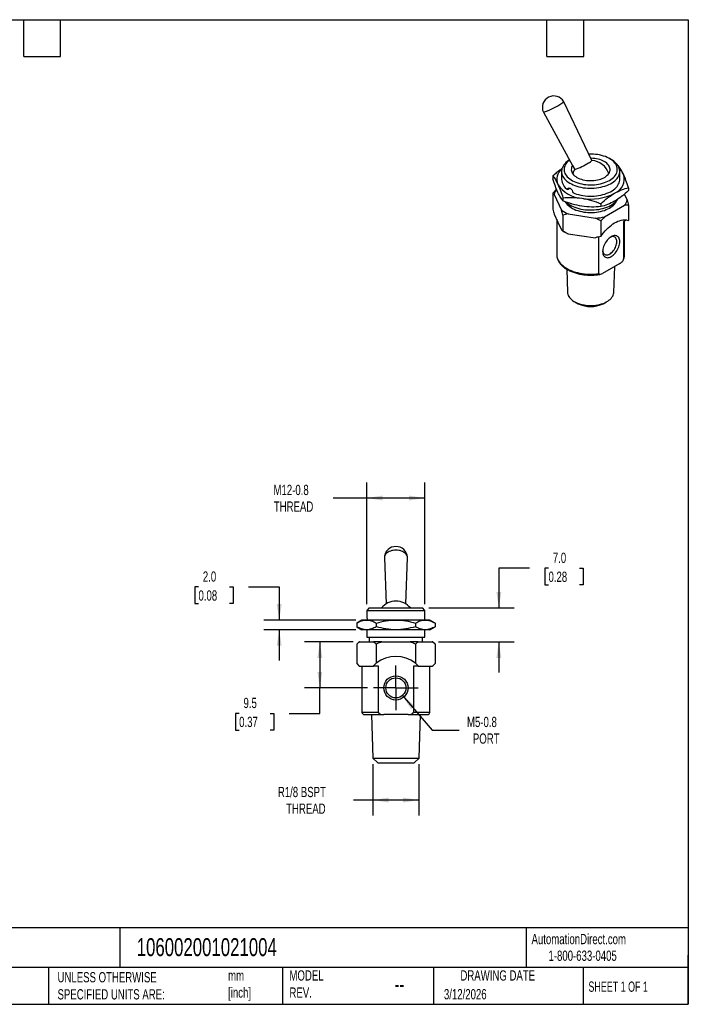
# Model space of a CAD drawing. Header units: millimetres. Extents: x 6 to 273, y 6 to 210.
# Tile 2 of 2: x 135 to 273, y 6 to 210. Entities that reach past the tile are written whole.
import ezdxf

# ---------------------------------------------------------------- set-up
doc = ezdxf.new("R2010")
doc.units = ezdxf.units.MM
doc.linetypes.add('SLD-Center', pattern=[19.05, 15.24, -1.27, 1.27, -1.27])
doc.linetypes.add('SLD-Solid', pattern=[0])
doc.layers.add('CENTER', color=40, linetype='SLD-Center')
doc.layers.add('DIMENSIONS', color=140, linetype='SLD-Solid', lineweight=25)
doc.layers.add('TEXT', color=140, linetype='SLD-Solid', lineweight=25)
doc.styles.add('SLDTEXTSTYLE0', font='TXT', dxfattribs={"width": 0.7})
doc.styles.add('SLDTEXTSTYLE1', font='TXT', dxfattribs={"width": 0.65})
doc.dimstyles.new('SLDDIMSTYLE1', dxfattribs={"dimtxt": 2.158008, "dimasz": 3.302, "dimexe": 0, "dimexo": 0.0625, "dimgap": 0.539502, "dimtad": 0, "dimtih": 1, "dimtoh": 1, "dimdec": 1, "dimrnd": 1e-09, "dimzin": 12, "dimdsep": 46, "dimtxsty": 'SLDTEXTSTYLE0', "dimsah": 1, "dimcen": 0.09, "dimadec": 0, "dimazin": 3, "dimtfac": 1, "dimtdec": 1, "dimtofl": 0, "dimtmove": 0, "dimatfit": 3, "dimfxl": 0, "dimfrac": 2, "dimtolj": 1, "dimtzin": 12, "dimarcsym": 0})
doc.dimstyles.new('SLDDIMSTYLE3', dxfattribs={"dimtxt": 2.158008, "dimasz": 3.302, "dimexe": 0, "dimexo": 0.0625, "dimgap": 0.539502, "dimtad": 0, "dimtih": 1, "dimtoh": 1, "dimdec": 1, "dimrnd": 1e-09, "dimzin": 12, "dimdsep": 46, "dimtxsty": 'SLDTEXTSTYLE0', "dimsah": 1, "dimcen": 0, "dimadec": 0, "dimazin": 3, "dimtfac": 1, "dimtdec": 1, "dimtofl": 0, "dimtmove": 0, "dimatfit": 3, "dimfxl": 0, "dimfrac": 2, "dimtolj": 1, "dimtzin": 12, "dimarcsym": 0})
doc.dimstyles.new('SLDDIMSTYLE4', dxfattribs={"dimtxt": 2.158008, "dimasz": 3.302, "dimexe": 0, "dimexo": 0.0625, "dimgap": 0.539502, "dimtad": 0, "dimtih": 1, "dimtoh": 1, "dimdec": 1, "dimrnd": 1e-09, "dimzin": 4, "dimdsep": 46, "dimtxsty": 'SLDTEXTSTYLE0', "dimsah": 1, "dimcen": 0.09, "dimadec": 0, "dimazin": 1, "dimtfac": 1, "dimtdec": 1, "dimtmove": 0, "dimatfit": 0, "dimfxl": 0, "dimfrac": 2, "dimtolj": 1, "dimtzin": 12, "dimarcsym": 0})

# ---------------------------------------------------------------- blocks, each defined once
blk = doc.blocks.new('_D_5')
at = {"layer": 'DIMENSIONS'}
for p, q in [((203.91, 81.15), (193.83, 81.15)), ((197.01, 81.15), (197.01, 71.65)), ((206.82, 71.65), (193.83, 71.65)), ((197.01, 66.39), (197.01, 71.65)), ((180.35, 66.39), (179.63, 66.39)), ((179.63, 66.39), (179.63, 62.96)), ((186.76, 66.39), (187.49, 66.39)), ((187.49, 66.39), (187.49, 62.96)), ((190.66, 66.39), (197.01, 66.39)), ((179.63, 62.96), (180.35, 62.96)), ((187.49, 62.96), (186.76, 62.96))]:
    blk.add_line(p, q, dxfattribs=at)
for points in [[(197.01, 81.15), (196.5, 77.85), (197.51, 77.85)], [(197.01, 71.65), (197.51, 74.95), (196.5, 74.95)]]:
    blk.add_solid(points, dxfattribs=at)
at = {"layer": 'DIMENSIONS', "char_height": 2.117, "attachment_point": 1, "style": 'SLDTEXTSTYLE0'}
for s, insert in [('9.5', (181.25, 69.6)), ('0.37', (180.35, 65.69))]:
    blk.add_mtext(s, dxfattribs=dict(at, insert=insert))
blk = doc.blocks.new('_D_6')
at = {"layer": 'DIMENSIONS'}
for p, q in [((214.05, 70.09), (220.22, 62.95)), ((220.22, 62.95), (225.78, 62.95))]:
    blk.add_line(p, q, dxfattribs=at)
blk.add_solid([(214.05, 70.09), (215.83, 67.26), (216.6, 67.92)], dxfattribs=at)
at = {"layer": 'DIMENSIONS', "char_height": 2.117, "attachment_point": 1, "style": 'SLDTEXTSTYLE0'}
for s, insert in [('M5-0.8', (227.37, 65.68)), ('PORT', (228.59, 62.25))]:
    blk.add_mtext(s, dxfattribs=dict(at, insert=insert))
blk = doc.blocks.new('_D_7')
at = {"layer": 'DIMENSIONS'}
for p, q in [((207.93, 55.88), (207.93, 45.32)), ((217.47, 55.88), (217.47, 45.32)), ((207.93, 48.5), (203.96, 48.5)), ((217.47, 48.5), (207.93, 48.5))]:
    blk.add_line(p, q, dxfattribs=at)
for points in [[(207.93, 48.5), (211.23, 47.99), (211.23, 49)], [(217.47, 48.5), (214.17, 49), (214.17, 47.99)]]:
    blk.add_solid(points, dxfattribs=at)
at = {"layer": 'DIMENSIONS', "char_height": 2.117, "attachment_point": 1, "style": 'SLDTEXTSTYLE0'}
for s, insert in [('R1/8 BSPT', (188.34, 51.22)), ('THREAD', (190.05, 47.79))]:
    blk.add_mtext(s, dxfattribs=dict(at, insert=insert))
blk = doc.blocks.new('_D_8')
at = {"layer": 'DIMENSIONS'}
for p, q in [((240.3, 96.34), (233.95, 96.34)), ((233.95, 96.34), (233.95, 88.15)), ((244.19, 96.34), (243.47, 96.34)), ((243.47, 96.34), (243.47, 92.91)), ((250.6, 96.34), (251.33, 96.34)), ((251.33, 96.34), (251.33, 92.91)), ((243.47, 92.91), (244.19, 92.91)), ((251.33, 92.91), (250.6, 92.91)), ((219.47, 88.15), (237.12, 88.15)), ((221.49, 81.15), (237.12, 81.15)), ((233.95, 81.15), (233.95, 74.8))]:
    blk.add_line(p, q, dxfattribs=at)
for points in [[(233.95, 88.15), (234.46, 91.45), (233.44, 91.45)], [(233.95, 81.15), (233.44, 77.85), (234.46, 77.85)]]:
    blk.add_solid(points, dxfattribs=at)
at = {"layer": 'DIMENSIONS', "char_height": 2.117, "attachment_point": 1, "style": 'SLDTEXTSTYLE0'}
for s, insert in [('7.0', (245.09, 99.55)), ('0.28', (244.19, 95.64))]:
    blk.add_mtext(s, dxfattribs=dict(at, insert=insert))
blk = doc.blocks.new('_D_9')
at = {"layer": 'DIMENSIONS'}
for p, q in [((171.96, 92.48), (171.24, 92.48)), ((171.24, 92.48), (171.24, 89.05)), ((178.38, 92.48), (179.1, 92.48)), ((179.1, 92.48), (179.1, 89.05)), ((182.27, 92.48), (188.62, 92.48)), ((188.62, 92.48), (188.62, 85.65)), ((171.24, 89.05), (171.96, 89.05)), ((179.1, 89.05), (178.38, 89.05)), ((204.43, 85.65), (185.44, 85.65)), ((204.43, 83.65), (185.44, 83.65)), ((188.62, 83.65), (188.62, 77.3))]:
    blk.add_line(p, q, dxfattribs=at)
for points in [[(188.62, 85.65), (189.13, 88.95), (188.11, 88.95)], [(188.62, 83.65), (188.11, 80.35), (189.13, 80.35)]]:
    blk.add_solid(points, dxfattribs=at)
at = {"layer": 'DIMENSIONS', "char_height": 2.117, "attachment_point": 1, "style": 'SLDTEXTSTYLE0'}
for s, insert in [('2.0', (172.86, 95.69)), ('0.08', (171.96, 91.78))]:
    blk.add_mtext(s, dxfattribs=dict(at, insert=insert))
blk = doc.blocks.new('_D_10')
at = {"layer": 'DIMENSIONS'}
for p, q in [((206.7, 88.92), (206.7, 114.01)), ((218.7, 88.92), (218.7, 114.01)), ((206.7, 110.83), (199.79, 110.83)), ((218.7, 110.83), (206.7, 110.83))]:
    blk.add_line(p, q, dxfattribs=at)
for points in [[(206.7, 110.83), (210, 110.32), (210, 111.34)], [(218.7, 110.83), (215.4, 111.34), (215.4, 110.32)]]:
    blk.add_solid(points, dxfattribs=at)
at = {"layer": 'DIMENSIONS', "char_height": 2.117, "attachment_point": 1, "style": 'SLDTEXTSTYLE0'}
for s, insert in [('M12-0.8', (187.44, 113.56)), ('THREAD', (187.51, 110.13))]:
    blk.add_mtext(s, dxfattribs=dict(at, insert=insert))
blk = doc.blocks.new('SW_CENTERMARKSYMBOL_0')
at = {"layer": 'CENTER', "color": 0}
for p, q in [((0, 2.54), (0, 4.607)), ((0, 0), (0, 2.54)), ((-2.54, 0), (-4.607, 0)), ((0, 0), (-2.54, 0)), ((0, 0), (0, -2.54)), ((0, 0), (2.54, 0)), ((2.54, 0), (4.607, 0)), ((0, -2.54), (0, -4.607))]:
    blk.add_line(p, q, dxfattribs=at)

msp = doc.modelspace()

# ---------------------------------------------------------------- linework, layer by layer
for p, q in [((253.15833, 180.48075), (247.36324, 192.6278)), ((243.1322, 190.4619), (249.16381, 179.45027)), ((257.14303, 180.67877), (256.78942, 180.88297)), ((249.16381, 179.45027), (249.59775, 178.65806)), ((258.61518, 179.38583), (258.52958, 179.41794)), ((245.09221, 177.29404), (245.09221, 176.68199)), ((246.8997, 178.22995), (246.8997, 176.59686)), ((258.8997, 176.59686), (258.8997, 178.22995)), ((248.16001, 174.473), (248.65095, 174.75642)), ((260.70719, 174.87866), (260.70719, 174.26661)), ((245.09222, 173.72185), (245.85976, 174.55855)), ((245.38362, 173.50229), (246.89282, 170.25078)), ((247.18422, 172.78688), (247.18422, 172.17482)), ((260.41578, 172.34257), (259.86218, 173.53528)), ((254.99171, 171.57919), (254.99171, 170.96713)), ((255.78785, 168.87487), (259.91105, 171.25514)), ((245.38362, 169.41959), (246.13822, 167.79384)), ((248.27177, 169.45473), (253.90416, 168.58349)), ((245.8997, 168.30772), (245.8997, 161.08259)), ((246.13822, 167.79384), (246.89282, 166.16808)), ((260.29912, 168.21287), (259.69185, 167.8623)), ((259.69185, 167.8623), (259.69185, 160.10517)), ((259.8997, 161.08259), (259.8997, 167.98229)), ((247.1833, 165.94906), (247.53691, 165.74486)), ((248.27177, 165.37203), (251.08797, 164.93641)), ((251.08797, 164.93641), (253.87635, 164.50509)), ((254.06733, 164.61534), (253.87635, 164.50509)), ((254.59283, 157.16156), (254.59283, 164.7371)), ((253.87635, 164.50509), (253.87635, 164.56508)), ((245.8997, 161.08259), (245.89975, 161.06729)), ((258.91011, 159.2456), (255.37457, 157.20458)), ((257.66886, 153.26427), (257.87475, 158.64791)), ((247.94709, 158.06114), (248.13054, 153.26427)), ((249.63642, 151.31637), (250.34185, 150.93445)), ((255.45755, 150.93445), (256.16298, 151.31637)), ((210.32467, 98.51253), (210.67214, 88.98243)), ((214.7291, 88.98243), (215.07657, 98.51253)), ((207.20062, 88.15147), (206.70062, 87.65147)), ((206.70062, 87.65147), (206.70062, 86.39203)), ((206.70062, 87.65147), (218.70062, 87.65147)), ((207.20062, 88.15147), (218.20062, 88.15147)), ((218.70062, 87.65147), (218.20062, 88.15147)), ((218.70062, 86.39203), (218.70062, 87.65147)), ((205.70062, 85.65147), (204.61772, 85.02626)), ((206.63844, 85.65147), (205.70062, 85.65147)), ((212.70062, 85.65147), (206.63844, 85.65147)), ((218.7628, 85.65147), (212.70062, 85.65147)), ((219.70062, 85.65147), (218.7628, 85.65147)), ((220.78353, 85.02626), (219.70062, 85.65147)), ((204.61772, 85.02626), (204.61772, 84.27669)), ((204.61772, 84.27669), (205.70062, 83.65147)), ((206.63844, 83.65147), (205.70062, 83.65147)), ((212.70062, 83.65147), (206.63844, 83.65147)), ((206.70062, 83.65147), (206.70062, 82.15147)), ((208.65917, 85.02626), (208.65917, 84.27669)), ((218.7628, 83.65147), (212.70062, 83.65147)), ((216.74207, 85.02626), (216.74207, 84.27669)), ((218.70062, 82.15147), (218.70062, 83.65147)), ((219.70062, 83.65147), (218.7628, 83.65147)), ((219.70062, 83.65147), (220.78353, 84.27669)), ((220.78353, 85.02626), (220.78353, 84.27669)), ((206.70062, 82.15147), (218.70062, 82.15147)), ((207.20062, 82.15147), (207.20062, 81.15147)), ((218.20062, 81.15147), (218.20062, 82.15147)), ((205.11772, 81.15147), (204.61772, 80.65147)), ((205.18067, 81.15147), (205.11772, 81.15147)), ((205.18067, 81.15147), (208.09621, 81.15147)), ((209.78508, 81.15147), (208.09621, 81.15147)), ((209.78508, 81.15147), (215.61616, 81.15147)), ((217.30503, 81.15147), (215.61616, 81.15147)), ((217.30503, 81.15147), (220.22057, 81.15147)), ((220.28352, 81.15147), (220.22057, 81.15147)), ((220.78353, 80.65147), (220.28352, 81.15147)), ((204.61772, 76.65147), (205.11772, 76.15147)), ((205.11772, 76.15147), (205.18067, 76.15147)), ((205.18067, 76.15147), (206.63844, 76.15147)), ((205.70062, 76.15147), (205.70062, 66.65147)), ((206.63844, 76.15147), (208.08182, 76.15147)), ((208.08182, 76.15147), (208.08182, 76.22495)), ((209.09507, 76.15147), (208.08182, 76.15147)), ((209.09507, 66.65147), (209.09507, 76.15147)), ((216.30617, 76.15147), (216.30617, 66.65147)), ((217.31942, 76.15147), (216.30617, 76.15147)), ((217.31942, 76.22495), (217.31942, 76.15147)), ((217.31942, 76.15147), (218.7628, 76.15147)), ((218.7628, 76.15147), (220.22057, 76.15147)), ((219.70062, 66.65147), (219.70062, 76.15147)), ((220.22057, 76.15147), (220.28352, 76.15147)), ((220.28352, 76.15147), (220.78352, 76.65147)), ((205.70062, 66.65147), (209.09507, 66.65147)), ((206.20062, 66.15147), (210.20062, 66.15147)), ((207.6493, 66.15147), (207.9303, 57.15098)), ((215.20062, 66.15147), (210.20062, 66.15147)), ((215.20062, 66.15147), (219.20062, 66.15147)), ((216.30617, 66.65147), (219.70062, 66.65147)), ((217.47095, 57.15098), (217.75194, 66.15147)), ((207.9303, 57.15098), (208.9615, 56.15147)), ((207.9303, 57.15098), (217.47095, 57.15098)), ((216.43974, 56.15147), (217.47095, 57.15098)), ((208.9615, 56.15147), (216.43974, 56.15147))]:
    msp.add_line(p, q)
at = {"flags": 128}
for points in [[(248.54592, 180.57833), (248.43712, 180.49412), (248.1929, 180.28081), (247.97921, 180.05684), (247.79743, 179.82367), (247.64873, 179.58281), (247.5341, 179.33583), (247.45426, 179.08432), (247.40973, 178.82992), (247.40081, 178.57428), (247.42756, 178.31905), (247.48979, 178.06589), (247.58711, 177.81644), (247.71888, 177.57233), (247.88425, 177.33512), (248.08215, 177.10637), (248.31129, 176.88755), (248.57019, 176.68008), (248.85717, 176.48532), (249.17036, 176.30451), (249.50775, 176.13884), (249.86713, 175.98938), (250.24617, 175.8571), (250.64243, 175.74286), (251.05332, 175.64739), (251.4762, 175.57132), (251.9083, 175.51514), (252.34683, 175.47922), (252.78895, 175.46378), (253.23178, 175.46893), (253.67246, 175.49463), (254.10813, 175.54072), (254.53597, 175.6069), (254.95319, 175.69274), (255.35709, 175.79768), (255.74506, 175.92104), (256.11457, 176.06203), (256.46323, 176.21972), (256.78879, 176.39309), (257.08912, 176.58103), (257.36228, 176.78231), (257.6065, 176.99563), (257.82019, 177.21959), (258.00197, 177.45276), (258.15066, 177.69362), (258.2653, 177.9406), (258.34514, 178.19211), (258.38967, 178.44651), (258.39858, 178.70215), (258.37184, 178.95738), (258.30961, 179.21054), (258.21229, 179.45999), (258.08052, 179.70411), (257.91515, 179.94131), (257.71725, 180.17007), (257.48811, 180.38888), (257.22921, 180.59635), (256.94223, 180.79112), (256.62904, 180.97192), (256.29165, 181.13759), (255.93227, 181.28705), (255.55323, 181.41933), (255.15697, 181.53357), (254.74607, 181.62904), (254.3232, 181.70511), (253.8911, 181.76129), (253.45257, 181.79722), (253.01045, 181.81266), (252.56762, 181.80751), (252.5261, 181.80597)], [(249.15997, 179.45756), (249.04178, 179.24818), (248.95867, 179.03326), (248.91141, 178.81475), (248.90041, 178.59463), (248.92579, 178.3749), (248.98731, 178.15758), (249.08441, 177.94462), (249.2162, 177.73797), (249.3815, 177.53951), (249.57879, 177.35104), (249.80629, 177.17427), (250.06191, 177.01082), (250.34335, 176.86217), (250.64803, 176.72967), (250.97319, 176.61453), (251.31587, 176.5178), (251.67295, 176.44034), (252.0412, 176.38288), (252.41724, 176.34592), (252.79768, 176.32982), (253.17904, 176.3347), (253.55787, 176.36054), (253.93071, 176.40709), (254.29417, 176.47393), (254.64495, 176.56045), (254.97986, 176.66587), (255.29585, 176.78923), (255.59004, 176.9294), (255.85978, 177.08511), (256.10259, 177.25495), (256.31627, 177.43737), (256.49888, 177.63071), (256.64876, 177.83321), (256.76454, 178.04303), (256.84518, 178.25826), (256.88993, 178.47695), (256.8984, 178.69711), (256.8705, 178.91673), (256.80648, 179.13382), (256.70694, 179.3464), (256.57278, 179.55254), (256.4052, 179.75037), (256.20575, 179.93808), (255.97623, 180.11397), (255.71874, 180.27644), (255.4356, 180.42401), (255.1294, 180.55534), (254.80293, 180.66923), (254.45914, 180.76465), (254.10118, 180.84074), (253.73228, 180.89679), (253.35582, 180.93231), (252.97521, 180.94696), (252.93576, 180.94727)], [(248.53157, 180.60452), (248.34104, 180.48201), (248.05245, 180.2713), (247.793, 180.04832), (247.56427, 179.8144), (247.36762, 179.57096), (247.20424, 179.31944), (247.07512, 179.06138), (246.98103, 178.79831), (246.92253, 178.53183), (246.89998, 178.26353), (246.91352, 177.99503), (246.96305, 177.72794), (247.04829, 177.46387), (247.16872, 177.20441), (247.32361, 176.95112), (247.51205, 176.70551), (247.73288, 176.46908), (247.98479, 176.24323), (248.26625, 176.02934), (248.57559, 175.82868), (248.91092, 175.64246), (249.27025, 175.4718), (249.65141, 175.31773), (250.0521, 175.18117), (250.46991, 175.06295), (250.90234, 174.96377), (251.34679, 174.88424), (251.80057, 174.82483), (252.26096, 174.7859), (252.72519, 174.76769), (253.19047, 174.77029), (253.65401, 174.7937), (254.11301, 174.83778), (254.56471, 174.90226), (255.00639, 174.98675), (255.43541, 175.09074), (255.84918, 175.21362), (256.2452, 175.35464), (256.62111, 175.51295), (256.97464, 175.68759), (257.30366, 175.87753), (257.60619, 176.08162), (257.88042, 176.29863), (258.1247, 176.52725), (258.33755, 176.76611), (258.51769, 177.01378), (258.66405, 177.26876), (258.77574, 177.52952), (258.8521, 177.79449), (258.89265, 178.06209), (258.89716, 178.33069), (258.8656, 178.59868), (258.79817, 178.86446), (258.69525, 179.12642), (258.55749, 179.383), (258.38569, 179.63263), (258.18091, 179.87383), (257.94436, 180.10515), (257.67747, 180.32518), (257.38185, 180.53262), (257.14303, 180.67877)], [(249.22067, 173.8607), (249.60184, 173.70327), (250.00314, 173.5635), (250.42211, 173.44223), (250.8562, 173.34022), (251.30276, 173.25808), (251.75907, 173.1963), (252.22233, 173.15528), (252.68973, 173.13526), (253.1584, 173.13636), (253.6255, 173.15857), (254.08817, 173.20177), (254.54359, 173.26568), (254.98898, 173.34991), (255.42162, 173.45396), (255.83887, 173.57719), (256.23819, 173.71884), (256.61714, 173.87805), (256.9734, 174.05385), (257.30481, 174.24517), (257.60934, 174.45083), (257.88513, 174.6696), (258.1305, 174.90012), (258.34396, 175.14099), (258.52419, 175.39075), (258.67011, 175.64787), (258.78082, 175.91077), (258.85564, 176.17787), (258.89412, 176.44752), (258.8997, 176.59686)], [(245.09222, 173.72185), (245.09221, 171.8928), (245.09222, 170.45569)], [(247.6379, 171.99815), (247.71888, 171.85654), (247.88425, 171.61934), (248.08215, 171.39058), (248.31129, 171.17176), (248.57019, 170.9643), (248.85717, 170.76953), (249.17036, 170.58873), (249.50775, 170.42306), (249.86713, 170.2736), (250.24617, 170.14132), (250.64243, 170.02707), (251.05332, 169.93161), (251.4762, 169.85554), (251.9083, 169.79936), (252.34683, 169.76343), (252.78895, 169.74799), (253.23178, 169.75314), (253.67246, 169.77884), (254.10813, 169.82493), (254.53597, 169.89111), (254.95319, 169.97695), (255.35709, 170.08189), (255.74506, 170.20525), (256.11457, 170.34624), (256.46323, 170.50393), (256.78879, 170.67731), (257.08912, 170.86525), (257.36228, 171.06653), (257.6065, 171.27984), (257.82019, 171.50381), (258.00197, 171.73698), (258.15066, 171.97783), (258.23762, 172.15731)], [(247.76382, 171.94819), (247.98479, 171.75226), (248.26625, 171.53836), (248.57559, 171.3377), (248.91092, 171.15148), (249.27025, 170.98082), (249.65141, 170.82675), (250.0521, 170.6902), (250.46991, 170.57197), (250.90234, 170.4728), (251.34679, 170.39327), (251.80057, 170.33386), (252.26096, 170.29493), (252.72519, 170.27671), (253.19047, 170.27932), (253.65401, 170.30273), (254.11301, 170.3468), (254.56471, 170.41128), (255.00639, 170.49577), (255.43541, 170.59977), (255.84918, 170.72265), (256.2452, 170.86366), (256.62111, 171.02197), (256.97464, 171.19662), (257.30366, 171.38656), (257.60619, 171.59065), (257.88042, 171.80765), (258.1247, 172.03628), (258.33755, 172.27514), (258.50852, 172.50878)], [(260.70718, 171.30647), (260.70719, 169.51895), (260.70719, 168.11448)], [(247.18422, 169.21468), (247.18422, 167.38563), (247.18422, 165.94852)], [(254.99171, 164.81501), (255.26778, 165.20863), (255.55819, 165.58614), (255.86133, 165.94544), (256.17552, 166.28453), (256.49901, 166.60152), (256.83, 166.89466), (257.16665, 167.16232), (257.5071, 167.403), (257.84945, 167.61538), (258.1918, 167.79827), (258.53224, 167.95066), (258.8689, 168.07169), (259.19989, 168.16071), (259.52338, 168.2172), (259.83756, 168.24087), (260.1407, 168.23157), (260.43112, 168.18937), (260.70719, 168.11448)], [(254.99171, 168.00699), (254.99171, 166.21948), (254.99171, 164.81501)], [(257.14234, 164.75742), (256.92926, 164.61953), (256.71929, 164.45388), (256.51548, 164.26289), (256.32082, 164.04934), (256.13813, 163.81635), (255.97009, 163.56732), (255.81915, 163.30587), (255.6875, 163.03583), (255.57706, 162.76112), (255.48945, 162.48575), (255.42594, 162.21374), (255.38746, 161.94906), (255.37457, 161.69556), (255.38746, 161.45694), (255.42594, 161.23669), (255.48945, 161.038), (255.57706, 160.86379), (255.6875, 160.71659), (255.81915, 160.59854), (255.97009, 160.51137), (256.13813, 160.45635), (256.32082, 160.43429), (256.51548, 160.44549), (256.71929, 160.48981), (256.92926, 160.56659), (257.14234, 160.67472), (257.35542, 160.81261), (257.56539, 160.97826), (257.7692, 161.16925), (257.96386, 161.3828), (258.14655, 161.61578), (258.31459, 161.86482), (258.46553, 162.12626), (258.59718, 162.39631), (258.70762, 162.67102), (258.79523, 162.94639), (258.85874, 163.2184), (258.89722, 163.48308), (258.91011, 163.73658), (258.89722, 163.9752), (258.85874, 164.19545), (258.79523, 164.39414), (258.70762, 164.56835), (258.59718, 164.71555), (258.46553, 164.8336), (258.31459, 164.92077), (258.14655, 164.97578), (257.96386, 164.99785), (257.7692, 164.98664), (257.56539, 164.94233), (257.35542, 164.86555), (257.14234, 164.75742)], [(255.38186, 161.88494), (255.38708, 161.83598), (255.42438, 161.64098), (255.48583, 161.4674), (255.57039, 161.31821), (255.67661, 161.19596), (255.80266, 161.10275), (255.9464, 161.04016), (256.10537, 161.00927), (256.27684, 161.01061), (256.45788, 161.04416), (256.64539, 161.10934), (256.83616, 161.20503), (257.02694, 161.3296), (257.21445, 161.48092), (257.39549, 161.6564), (257.56696, 161.85303), (257.72592, 162.06745), (257.86966, 162.296), (257.99572, 162.53476), (258.10194, 162.77964), (258.1865, 163.02646), (258.24795, 163.271), (258.28525, 163.50906), (258.29775, 163.73658), (258.28525, 163.94966), (258.24795, 164.14466), (258.1865, 164.31824), (258.10194, 164.46743), (257.99572, 164.58968), (257.86966, 164.6829), (257.72592, 164.74548), (257.56696, 164.77637), (257.39549, 164.77503), (257.21445, 164.74148), (257.02694, 164.6763), (256.9817, 164.65624)], [(245.89975, 161.06729), (245.90373, 160.94548), (245.93839, 160.65833), (246.00836, 160.37333), (246.1133, 160.09193), (246.25268, 159.81556), (246.42578, 159.54562), (246.63173, 159.28347), (246.86948, 159.03045), (247.13783, 158.78785), (247.43542, 158.55689), (247.76073, 158.33874), (248.11211, 158.13452), (248.48779, 157.94525), (248.88585, 157.7719), (249.30428, 157.61535), (249.74095, 157.4764), (250.19365, 157.35574), (250.66008, 157.25399), (251.13787, 157.17166), (251.6246, 157.10918), (252.1178, 157.06686), (252.61497, 157.04492), (253.11358, 157.04346), (253.61111, 157.0625), (254.10503, 157.10193), (254.59283, 157.16156)], [(248.13054, 153.26427), (248.1429, 153.11785), (248.19136, 152.88256), (248.27468, 152.65054), (248.39225, 152.42351), (248.54318, 152.20316), (248.72637, 151.99111), (248.94046, 151.78894), (249.18386, 151.59815), (249.45477, 151.42014), (249.75119, 151.25623), (250.07092, 151.10764), (250.41159, 150.97546), (250.77068, 150.86069), (251.14553, 150.76415), (251.53338, 150.68658), (251.93133, 150.62854), (252.33646, 150.59047), (252.74576, 150.57264), (253.15619, 150.57519), (253.56473, 150.5981), (253.96834, 150.64119), (254.36405, 150.70416), (254.74891, 150.78653), (255.12008, 150.8877), (255.47481, 151.00691), (255.81047, 151.14329), (256.12459, 151.29581), (256.41483, 151.46337), (256.67904, 151.6447), (256.91527, 151.83848), (257.12178, 152.04326), (257.29702, 152.25753), (257.43971, 152.4797), (257.54879, 152.70814), (257.62344, 152.94114), (257.66313, 153.17698), (257.66886, 153.26427)], [(212.70062, 100.07597), (212.40857, 100.06439), (212.12094, 100.02983), (211.8421, 99.97281), (211.57627, 99.8942), (211.32748, 99.79519), (211.09952, 99.67727), (210.89582, 99.54224), (210.71948, 99.39214), (210.57318, 99.22925), (210.45912, 99.05604), (210.37904, 98.87514), (210.33416, 98.68928), (210.32467, 98.51253)], [(215.07657, 98.51253), (215.06708, 98.68928), (215.0222, 98.87514), (214.94212, 99.05604), (214.82807, 99.22925), (214.68176, 99.39214), (214.50542, 99.54224), (214.30173, 99.67727), (214.07376, 99.79519), (213.82498, 99.8942), (213.55915, 99.97281), (213.28031, 100.02983), (212.99268, 100.06439), (212.70062, 100.07597)], [(204.61772, 80.65147), (204.61772, 78.41147), (204.61772, 76.65147)], [(208.65917, 80.65147), (208.65917, 78.46234), (208.65917, 76.74231)], [(216.74207, 80.65147), (216.74207, 78.46234), (216.74207, 76.74231)], [(220.78353, 80.65147), (220.78353, 78.41147), (220.78353, 76.65147)]]:
    msp.add_lwpolyline(points, dxfattribs=at)
for radius in [2.5, 2.067]:
    msp.add_circle((212.70062, 71.65147), radius)
for centre, radius, start, end in [((245.30537, 191.43224), 2.38, 30.1789438, 204.0374827), ((238.81397, 204.15854), 14.36123, 287.4988679, 302.522063), ((245.54032, 194.35596), 2.51189, 293.3254951, 316.528543), ((246.15406, 189.77644), 11.63947, 287.209247, 302.8116839), ((251.73736, 181.77312), 1.92078, 292.1405217, 317.7135164), ((252.8997, 176.59686), 3.9, 17.7016344, 86.5005236), ((248.64074, 176.60373), 2.71494, 128.1121306, 202.8154032), ((252.8997, 176.59686), 3.9, 147.715903, 162.2983656), ((256.74605, 176.6237), 3.08812, 290.9347589, 19.2683182), ((256.47028, 176.09799), 3.54516, 25.8322772, 48.1764045), ((251.47068, 179.07227), 6.3902, 213.4388789, 266.5664977), ((249.62442, 176.77786), 2.73073, 183.8003615, 237.5696655), ((248.35285, 172.78339), 3.05502, 144.6910851, 166.3895783), ((252.91519, 183.25966), 10.72294, 260.1887284, 297.3973495), ((257.43291, 173.06622), 3.0694, 323.8397604, 346.3633167), ((251.12704, 175.9931), 7.13462, 233.5959839, 246.4093926), ((252.98271, 180.77503), 12.22631, 274.322277, 283.2638009), ((251.4309, 172.50939), 7.80526, 240.0731691, 246.1249181), ((257.45318, 161.09203), 2.44654, 336.2108499, 359.7788599), ((252.8997, 156.13356), 5.79426, 243.8037988, 296.1962012), ((212.70062, 98.4509), 2.38, 3.9997448, 176.0002552), ((212.70062, 85.65147), 3.9, 39.8683416, 140.1316584), ((212.70062, 71.65147), 6.5, 51.555093, 128.444907), ((212.70062, 71.65147), 6.5, 128.444907, 135.2825281), ((212.70062, 71.65147), 6.5, 44.7174719, 51.555093), ((206.20062, 66.65147), 0.5, 180, 270), ((219.20062, 66.65147), 0.5, 270, 0)]:
    msp.add_arc(centre, radius, start, end)
msp.add_ellipse((262.79919, 159.45044), major_axis=(12.52008, -2.34355), ratio=0.410778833, start_param=2.318526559, end_param=2.437865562)
for points, knots in [([(246.99271, 178.83332), (246.83523, 178.72247), (246.43527, 178.44095), (245.80014, 177.92465), (245.3285, 177.50452), (245.09221, 177.29404)], [0, 0, 0, 0, 0.244745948, 0.621620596, 1, 1, 1, 1]), ([(259.66118, 177.64276), (259.48267, 178.02734), (259.30656, 178.35797), (258.95826, 178.93062), (258.78605, 179.1733), (258.61518, 179.38583)], [0, 0, 0, 0, 0.5, 0.5, 1, 1, 1, 1]), ([(245.09221, 177.29404), (245.26309, 177.08152), (245.4353, 176.83884), (245.7836, 176.26618), (245.95971, 175.93556), (246.13822, 175.55097)], [0, 0, 0, 0, 0.5, 0.5, 1, 1, 1, 1]), ([(260.70719, 174.87866), (260.53631, 175.40243), (260.3641, 175.9018), (260.0158, 176.82993), (259.83969, 177.25817), (259.66118, 177.64276)], [0, 0, 0, 0, 0.5, 0.5, 1, 1, 1, 1]), ([(246.13822, 173.91789), (245.95971, 174.30248), (245.7836, 174.73071), (245.4353, 175.65885), (245.26309, 176.15822), (245.09221, 176.68199)], [0, 0, 0, 0, 0.5, 0.5, 1, 1, 1, 1]), ([(246.13822, 175.55097), (246.31673, 175.16639), (246.49284, 174.73815), (246.84114, 173.81002), (247.01335, 173.31064), (247.18422, 172.78688)], [0, 0, 0, 0, 0.5, 0.5, 1, 1, 1, 1]), ([(248.16001, 174.473), (248.16001, 174.554), (248.17203, 174.62444), (248.21909, 174.7384), (248.25414, 174.78104), (248.38773, 174.85818), (248.51821, 174.8401), (248.7259, 174.72035), (248.79722, 174.66538), (248.93186, 174.5334), (248.99451, 174.45732), (249.15619, 174.20792), (249.22067, 174.02268), (249.22067, 173.8607)], [0, 0, 0, 0, 0.125, 0.125, 0.25, 0.25, 0.5, 0.5, 0.625, 0.625, 0.75, 0.75, 1, 1, 1, 1]), ([(257.84945, 173.73944), (258.33714, 174.02097), (258.81829, 174.24993), (259.76985, 174.62151), (260.24035, 174.76478), (260.70719, 174.87866)], [0, 0, 0, 0, 0.5, 0.5, 1, 1, 1, 1]), ([(247.18422, 172.17482), (247.01335, 172.38735), (246.84114, 172.63003), (246.49284, 173.20268), (246.31673, 173.53331), (246.13822, 173.91789)], [0, 0, 0, 0, 0.5, 0.5, 1, 1, 1, 1]), ([(247.18422, 172.78688), (247.82194, 172.84385), (248.46465, 172.87278), (249.76451, 172.84946), (250.42177, 172.79659), (251.08797, 172.69354)], [0, 0, 0, 0, 0.5, 0.5, 1, 1, 1, 1]), ([(254.99171, 171.57919), (255.45855, 172.00431), (255.92904, 172.40426), (256.88061, 173.13133), (257.36176, 173.4579), (257.84945, 173.73944)], [0, 0, 0, 0, 0.5, 0.5, 1, 1, 1, 1]), ([(260.70719, 174.26661), (260.24035, 173.84148), (259.76985, 173.44153), (258.81829, 172.71446), (258.33714, 172.38789), (257.84945, 172.10635)], [0, 0, 0, 0, 0.5, 0.5, 1, 1, 1, 1]), ([(251.08797, 171.06046), (250.42177, 171.16351), (249.76451, 171.31399), (248.46465, 171.6928), (247.82194, 171.92056), (247.18422, 172.17482)], [0, 0, 0, 0, 0.5, 0.5, 1, 1, 1, 1]), ([(251.08797, 172.69354), (251.75416, 172.5905), (252.41142, 172.44002), (253.71129, 172.06121), (254.35399, 171.83345), (254.99171, 171.57919)], [0, 0, 0, 0, 0.5, 0.5, 1, 1, 1, 1]), ([(254.99171, 170.96713), (254.35399, 170.91015), (253.71129, 170.88123), (252.41142, 170.90455), (251.75416, 170.95741), (251.08797, 171.06046)], [0, 0, 0, 0, 0.5, 0.5, 1, 1, 1, 1]), ([(257.84945, 172.10635), (257.36176, 171.82482), (256.88061, 171.59586), (255.92904, 171.22428), (255.45855, 171.08101), (254.99171, 170.96713)], [0, 0, 0, 0, 0.5, 0.5, 1, 1, 1, 1]), ([(245.90292, 161.06511), (245.90374, 160.99459), (245.90569, 160.82704), (245.94577, 160.56379), (246.01704, 160.2773), (246.1204, 159.99509), (246.25418, 159.71804), (246.41851, 159.44714), (246.6129, 159.18354), (246.83675, 158.92852), (247.08913, 158.68342), (247.36882, 158.44958), (247.67432, 158.22823), (248.00399, 158.0205), (248.35602, 157.82735), (248.72855, 157.64961), (249.11969, 157.48797), (249.52759, 157.34301), (249.95033, 157.21522), (250.38602, 157.10505), (250.8327, 157.01284), (251.28839, 156.93891), (251.75111, 156.88351), (252.21881, 156.84681), (252.68948, 156.82894), (253.16102, 156.83), (253.63149, 156.84977), (254.09843, 156.889), (254.51843, 156.93938), (254.77835, 156.98479), (254.8874, 157.00384)], [0, 0, 0, 0, 0.025170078, 0.059801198, 0.094494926, 0.129382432, 0.164566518, 0.200109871, 0.236030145, 0.272303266, 0.308874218, 0.34567195, 0.382623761, 0.41966558, 0.456747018, 0.493824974, 0.530878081, 0.567895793, 0.60487401, 0.641813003, 0.678715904, 0.715587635, 0.752434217, 0.789262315, 0.826078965, 0.862891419, 0.899706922, 0.936530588, 0.973369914, 1, 1, 1, 1]), ([(259.65212, 159.94703), (259.69027, 160.03916), (259.76747, 160.22566), (259.84338, 160.51397), (259.89158, 160.80076), (259.89645, 160.99056), (259.89879, 161.08217)], [0, 0, 0, 0, 0.251024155, 0.508106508, 0.762608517, 1, 1, 1, 1]), ([(258.91011, 159.2456), (259.0652, 159.33514), (259.21969, 159.43927), (259.44276, 159.64717), (259.51526, 159.72487), (259.60813, 159.85971), (259.63646, 159.90813), (259.67869, 160.00845), (259.69185, 160.05967), (259.69185, 160.10517)], [0, 0, 0, 0, 0.5, 0.5, 0.75, 0.75, 0.875, 0.875, 1, 1, 1, 1]), ([(254.59283, 157.16156), (254.59283, 157.11598), (254.6061, 157.07977), (254.64852, 157.02825), (254.67657, 157.01273), (254.77017, 156.98501), (254.84235, 156.99124), (255.06475, 157.0408), (255.21948, 157.11505), (255.37457, 157.20458)], [0, 0, 0, 0, 0.125, 0.125, 0.25, 0.25, 0.5, 0.5, 1, 1, 1, 1]), ([(204.61772, 85.02626), (204.94782, 85.21684), (205.28051, 85.37402), (205.95337, 85.5917), (206.2936, 85.65147), (206.63844, 85.65147)], [0, 0, 0, 0, 0.5, 0.5, 1, 1, 1, 1]), ([(206.63844, 85.65147), (206.98329, 85.65147), (207.32352, 85.5917), (207.99637, 85.37402), (208.32906, 85.21684), (208.65917, 85.02626)], [0, 0, 0, 0, 0.5, 0.5, 1, 1, 1, 1]), ([(206.70179, 86.39203), (206.70147, 86.39465), (206.70018, 86.40504), (206.7087, 86.33677), (206.72387, 86.19413), (206.73983, 85.98449), (206.74707, 85.79206), (206.74756, 85.67968), (206.74768, 85.65147)], [0, 0, 0, 0, 0.07166145, 0.284550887, 0.498026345, 0.712955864, 0.92796038, 1, 1, 1, 1]), ([(208.65917, 85.02626), (209.31938, 85.21684), (209.98476, 85.37402), (211.33048, 85.5917), (212.01093, 85.65147), (212.70062, 85.65147)], [0, 0, 0, 0, 0.5, 0.5, 1, 1, 1, 1]), ([(212.70062, 85.65147), (213.39032, 85.65147), (214.07077, 85.5917), (215.41648, 85.37402), (216.08186, 85.21684), (216.74207, 85.02626)], [0, 0, 0, 0, 0.5, 0.5, 1, 1, 1, 1]), ([(216.74207, 85.02626), (217.07218, 85.21684), (217.40487, 85.37402), (218.07773, 85.5917), (218.41795, 85.65147), (218.7628, 85.65147)], [0, 0, 0, 0, 0.5, 0.5, 1, 1, 1, 1]), ([(218.65356, 85.65147), (218.65462, 85.73539), (218.65674, 85.90322), (218.67163, 86.12765), (218.68779, 86.296), (218.69946, 86.39224), (218.69945, 86.39209), (218.69945, 86.39203)], [0, 0, 0, 0, 0.213694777, 0.427348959, 0.642055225, 0.857459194, 1, 1, 1, 1]), ([(218.7628, 85.65147), (219.10765, 85.65147), (219.44787, 85.5917), (220.12073, 85.37402), (220.45342, 85.21684), (220.78353, 85.02626)], [0, 0, 0, 0, 0.5, 0.5, 1, 1, 1, 1]), ([(206.63844, 83.65147), (206.2936, 83.65147), (205.95337, 83.71124), (205.28051, 83.92892), (204.94782, 84.0861), (204.61772, 84.27669)], [0, 0, 0, 0, 0.5, 0.5, 1, 1, 1, 1]), ([(208.65917, 84.27669), (208.32906, 84.0861), (207.99637, 83.92892), (207.32352, 83.71124), (206.98329, 83.65147), (206.63844, 83.65147)], [0, 0, 0, 0, 0.5, 0.5, 1, 1, 1, 1]), ([(212.70062, 83.65147), (212.01093, 83.65147), (211.33048, 83.71124), (209.98476, 83.92892), (209.31938, 84.0861), (208.65917, 84.27669)], [0, 0, 0, 0, 0.5, 0.5, 1, 1, 1, 1]), ([(216.74207, 84.27669), (216.08186, 84.0861), (215.41648, 83.92892), (214.07077, 83.71124), (213.39032, 83.65147), (212.70062, 83.65147)], [0, 0, 0, 0, 0.5, 0.5, 1, 1, 1, 1]), ([(218.7628, 83.65147), (218.41795, 83.65147), (218.07773, 83.71124), (217.40487, 83.92892), (217.07218, 84.0861), (216.74207, 84.27669)], [0, 0, 0, 0, 0.5, 0.5, 1, 1, 1, 1]), ([(220.78353, 84.27669), (220.45342, 84.0861), (220.12073, 83.92892), (219.44787, 83.71124), (219.10765, 83.65147), (218.7628, 83.65147)], [0, 0, 0, 0, 0.5, 0.5, 1, 1, 1, 1]), ([(209.09507, 66.65147), (209.09507, 66.59564), (209.11384, 66.54192), (209.17382, 66.44884), (209.21349, 66.40999), (209.34587, 66.30987), (209.44795, 66.26647), (209.76246, 66.16993), (209.98129, 66.15147), (210.20062, 66.15147)], [0, 0, 0, 0, 0.125, 0.125, 0.25, 0.25, 0.5, 0.5, 1, 1, 1, 1]), ([(215.20062, 66.15147), (215.41995, 66.15147), (215.63844, 66.16978), (215.95391, 66.26668), (216.05644, 66.31058), (216.18777, 66.41006), (216.22784, 66.44933), (216.28757, 66.54232), (216.30617, 66.59575), (216.30617, 66.65147)], [0, 0, 0, 0, 0.5, 0.5, 0.75, 0.75, 0.875, 0.875, 1, 1, 1, 1])]:
    msp.add_open_spline(points, degree=3, knots=knots)
for points in [[(245.38362, 173.50229), (245.28429, 173.59581), (245.18738, 173.66694), (245.09222, 173.72185)], [(260.70718, 171.30647), (260.4472, 171.30649), (260.18242, 171.29131), (259.91105, 171.25514)], [(260.41578, 172.34257), (260.51511, 172.00807), (260.61202, 171.6616), (260.70718, 171.30647)], [(245.09222, 170.45569), (245.18738, 170.10055), (245.28429, 169.75409), (245.38362, 169.41959)], [(247.18422, 169.21469), (247.08906, 169.56982), (246.99215, 169.91629), (246.89282, 170.25078)], [(248.27177, 169.45473), (247.90106, 169.39158), (247.53938, 169.30986), (247.18423, 169.21468)], [(255.78785, 168.87487), (255.51647, 168.59771), (255.2517, 168.30719), (254.99171, 168.00699)], [(254.99171, 168.00699), (254.63656, 168.21204), (254.27487, 168.40566), (253.90416, 168.58349)], [(246.89282, 166.16808), (246.99215, 166.07456), (247.08906, 166.00344), (247.18422, 165.94853)], [(247.18423, 165.94852), (247.53938, 165.74348), (247.90106, 165.54986), (248.27177, 165.37203)], [(205.18067, 81.15147), (204.98878, 81.00391), (204.80156, 80.83531), (204.61772, 80.65147)], [(208.65917, 80.65147), (208.47533, 80.83531), (208.28811, 81.00391), (208.09621, 81.15147)], [(209.78508, 81.15147), (209.40129, 81.00391), (209.02685, 80.83531), (208.65917, 80.65147)], [(216.74207, 80.65147), (216.37439, 80.83531), (215.99995, 81.00391), (215.61616, 81.15147)], [(217.30503, 81.15147), (217.11314, 81.00391), (216.92591, 80.83531), (216.74208, 80.65147)], [(220.78352, 80.65147), (220.59969, 80.83531), (220.41246, 81.00391), (220.22057, 81.15147)], [(204.61772, 76.65147), (204.80156, 76.46763), (204.98878, 76.29903), (205.18067, 76.15147)], [(220.22057, 76.15147), (220.41246, 76.29903), (220.59969, 76.46763), (220.78352, 76.65147)]]:
    msp.add_open_spline(points, degree=3)
at = {"layer": 'TEXT'}
for p, q in [((6.35, 209.55), (273.05, 209.55)), ((135.89, 201.93), (135.89, 209.55)), ((143.51, 201.93), (143.51, 209.55)), ((243.84, 201.93), (243.84, 209.55)), ((251.46, 201.93), (251.46, 209.55)), ((273.05, 209.55), (273.05, 6.35)), ((135.89, 201.93), (143.51, 201.93)), ((243.84, 201.93), (251.46, 201.93)), ((273.05, 22.12611), (6.35, 22.12611)), ((155.7589, 22.12611), (155.7589, 13.97)), ((239.57538, 22.12611), (239.57538, 13.97)), ((273.05, 6.35), (273.05, 16.51)), ((273.05, 13.97), (6.35, 13.97)), ((140.99781, 13.97), (140.99781, 6.35)), ((189.30067, 13.97), (189.30067, 6.35)), ((220.46551, 13.97), (220.46551, 6.35)), ((251.34875, 13.97), (251.34875, 6.35)), ((6.35, 6.35), (273.05, 6.35))]:
    msp.add_line(p, q, dxfattribs=at)

# ---------------------------------------------------------------- block references
at = {"layer": 'CENTER'}
msp.add_blockref('SW_CENTERMARKSYMBOL_0', (212.70062, 71.65147), dxfattribs=at)

# ---------------------------------------------------------------- texts
at = {"layer": 'TEXT'}
for s, insert, char_height, attachment_point, style in [('AutomationDirect.com', (240.69496, 20.87653), 2.1166667, 1, 'SLDTEXTSTYLE0'), ('106002001021004', (159.20772, 20.00164), 3.7041667, 1, 'SLDTEXTSTYLE0'), ('1-800-633-0405', (244.19158, 17.43702), 2.1166667, 1, 'SLDTEXTSTYLE0'), ('UNLESS OTHERWISE ^JSPECIFIED UNITS ARE:', (142.86913, 12.99657), 2.1166667, 1, 'SLDTEXTSTYLE0'), ('mm^J[inch]', (178.06381, 13.36204), 2.116667, 1, 'SLDTEXTSTYLE0'), ('MODEL ^JREV.', (190.73367, 13.36399), 2.1166667, 1, 'SLDTEXTSTYLE0'), ('DRAWING DATE', (233.72531, 13.36399), 2.1166667, 2, 'SLDTEXTSTYLE0'), ('--', (212.42799, 12.07568), 3.175, 1, 'SLDTEXTSTYLE0'), ('SHEET 1 OF 1', (252.44129, 11.05149), 2.1166667, 1, 'SLDTEXTSTYLE1'), ('3/12/2026', (222.61281, 9.49076), 2.116667, 1, 'SLDTEXTSTYLE0')]:
    msp.add_mtext(s, dxfattribs=dict(at, insert=insert, char_height=char_height, attachment_point=attachment_point, style=style))

# ---------------------------------------------------------------- dimensions: what is measured, and where the dimension line sits
at = {"layer": 'DIMENSIONS'}
for base, p1, p2, text, picture, middle in [((218.70062, 110.8309), (206.70062, 87.65147), (218.70062, 87.65147), 'M12-0.8\\PTHREAD', '_D_10', (193.36987, 110.8309)), ((217.47095, 48.49535), (207.9303, 57.15098), (217.47095, 57.15098), 'R1/8 BSPT\\PTHREAD', '_D_7', (195.90884, 48.49535))]:
    dim = msp.add_linear_dim(base=base, p1=p1, p2=p2, text=text, dimstyle='SLDDIMSTYLE1', dxfattribs=at)
    dim.commit()
    dim.dimension.update_dxf_attribs({"geometry": picture, "text_midpoint": middle, "dimtype": 160})
for base, p1, p2, dimstyle, picture, middle in [((233.94897, 81.15147), (218.20062, 88.15147), (220.22057, 81.15147), 'SLDDIMSTYLE4', '_D_8', (233.94897, 96.33627)), ((188.61772, 83.65147), (205.70062, 85.65147), (205.70062, 83.65147), 'SLDDIMSTYLE4', '_D_9', (188.61772, 92.47878)), ((197.00569, 71.65147), (205.18067, 81.15147), (208.09362, 71.65147), 'SLDDIMSTYLE1', '_D_5', (197.00569, 66.39037))]:
    dim = msp.add_linear_dim(base=base, p1=p1, p2=p2, angle=90, dimstyle=dimstyle, dxfattribs=at)
    dim.commit()
    dim.dimension.update_dxf_attribs({"geometry": picture, "text_midpoint": middle, "dimtype": 160})
dim = msp.add_diameter_dim_2p(p1=(211.34843, 73.21482), p2=(214.05282, 70.08812), text='M5-0.8\\PPORT', dimstyle='SLDDIMSTYLE3', override={"dimpost": '<>'}, dxfattribs=at)
dim.commit()
dim.dimension.update_dxf_attribs({"geometry": '_D_6', "text_midpoint": (232.40547, 62.95231), "dimtype": 163})

doc.saveas('drawing.dxf')
